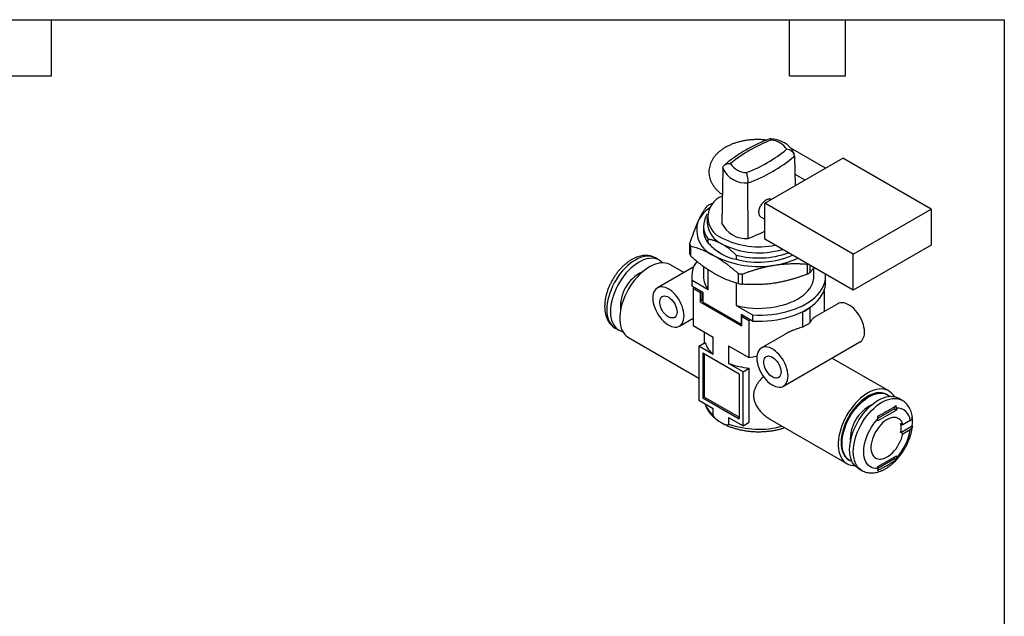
# Model space of a CAD drawing. Header units: millimetres. Extents: x 6 to 273, y 6 to 210.
# Tile 3 of 3: x 139 to 273, y 128 to 210. Entities that reach past the tile are written whole.
import ezdxf

# ---------------------------------------------------------------- set-up
doc = ezdxf.new("R2010")
doc.units = ezdxf.units.MM
doc.linetypes.add('SLD-Solid', pattern=[0])
doc.layers.add('TEXT', color=140, linetype='SLD-Solid', lineweight=25)

msp = doc.modelspace()

# ---------------------------------------------------------------- linework, layer by layer
for p, q in [((248.73, 189.37), (244.02, 192.09)), ((240.48, 184.6), (251.09, 190.72)), ((244.51, 191), (244.6, 186.98)), ((263.11, 183.78), (251.09, 190.72)), ((234.78, 189.32), (234.62, 181.9)), ((244.57, 188.55), (245.94, 187.76)), ((238.24, 179.81), (238.2, 187.35)), ((233.46, 184.59), (233.03, 184.43)), ((252.5, 177.66), (240.48, 184.6)), ((240.48, 179.7), (240.48, 184.6)), ((252.5, 177.66), (263.11, 183.78)), ((263.11, 183.78), (263.11, 178.89)), ((232.65, 182.71), (232.65, 181.9)), ((239.98, 182.71), (240.48, 182.42)), ((232.15, 181.49), (232.15, 180.92)), ((232.79, 179.16), (232.79, 179.73)), ((252.5, 172.76), (240.48, 179.7)), ((230.25, 179.1), (230.25, 177.73)), ((230.41, 177.41), (230.41, 178.77)), ((263.11, 178.89), (252.5, 172.76)), ((226.13, 176.86), (225.64, 177.15)), ((236.6, 177.53), (236.6, 176.96)), ((252.5, 172.76), (252.5, 177.66)), ((230.84, 175.95), (225.88, 173.08)), ((229.48, 175.16), (227.65, 176.22)), ((232.15, 175.99), (232.15, 174.63)), ((232.79, 172.87), (232.79, 175.54)), ((246.26, 176.32), (246.3, 176.34)), ((246.26, 176.32), (246.26, 174.95)), ((246.67, 175.19), (246.67, 176.13)), ((247.15, 174.63), (247.15, 175.85)), ((230.55, 174.63), (230.55, 173.81)), ((230.59, 173.33), (230.59, 174.15)), ((230.59, 174.15), (232.79, 172.87)), ((236.87, 175.04), (236.87, 173.68)), ((237.43, 173.59), (237.43, 174.95)), ((248.75, 173.81), (248.75, 174.63)), ((232.11, 172.45), (230.59, 173.33)), ((230.82, 173.2), (230.74, 173.03)), ((230.74, 173.03), (230.74, 167.97)), ((230.74, 173.03), (231.72, 172.47)), ((236.6, 173.75), (236.6, 170.67)), ((248.55, 172.73), (248.55, 169.84)), ((231.8, 172.63), (231.72, 172.47)), ((231.72, 171.16), (231.72, 172.47)), ((231.94, 171.62), (231.72, 171.16)), ((231.94, 172.55), (231.94, 171.51)), ((232.11, 171.15), (232.11, 172.45)), ((231.72, 171.16), (237.32, 167.93)), ((232.11, 171.15), (237.29, 168.16)), ((236.6, 170.67), (238.81, 169.4)), ((246.59, 170.37), (246.62, 170.44)), ((246.59, 170.37), (246.59, 168.31)), ((250.42, 170.92), (247.23, 169.08)), ((228.88, 167.89), (230.74, 168.97)), ((238.81, 168.58), (237.29, 169.46)), ((237.29, 169.46), (237.29, 168.16)), ((237.32, 169.24), (237.6, 169.28)), ((237.32, 169.24), (238.3, 168.67)), ((237.32, 169.24), (237.32, 167.93)), ((238.3, 168.67), (238.58, 168.72)), ((238.81, 169.4), (238.81, 168.58)), ((245.49, 169.79), (245.6, 169.81)), ((245.6, 169.81), (245.6, 167.74)), ((220.14, 167.62), (220.63, 167.33)), ((230.74, 167.97), (233.47, 166.4)), ((237.29, 168.16), (237.32, 168.15)), ((238.3, 168.67), (238.3, 163.61)), ((221.95, 166.35), (231.51, 160.82)), ((232.25, 167.1), (232.25, 165.58)), ((233.47, 164.03), (233.47, 166.4)), ((243.2, 166.76), (240.02, 164.92)), ((231.51, 165.16), (232.36, 165.65)), ((231.51, 165.16), (231.51, 157.81)), ((233.47, 164.03), (231.51, 165.16)), ((235.57, 165.19), (238.3, 163.61)), ((235.57, 165.19), (235.57, 162.82)), ((243.02, 159.72), (253.41, 165.73)), ((232.05, 164.24), (236.99, 161.38)), ((232.05, 164.24), (232.05, 158.12)), ((232.26, 164.12), (232.26, 158.24)), ((238.3, 163.61), (239.41, 163.78)), ((257.35, 159.07), (249.62, 163.53)), ((237.53, 161.69), (235.57, 162.82)), ((237.53, 161.69), (238.37, 162.18)), ((238.37, 154.83), (238.37, 162.18)), ((236.99, 161.38), (236.99, 155.26)), ((237.53, 154.34), (237.53, 161.69)), ((232.26, 158.24), (232.05, 158.12)), ((232.05, 158.12), (236.99, 155.26)), ((236.99, 155.5), (232.26, 158.24)), ((257.21, 158.52), (257.07, 158.6)), ((259.15, 157.8), (258.66, 158.08)), ((231.51, 157.81), (233.47, 156.68)), ((233.47, 155.78), (233.47, 156.68)), ((258.1, 156.9), (258.1, 156.63)), ((258.38, 156.73), (258.38, 156.46)), ((235.57, 155.47), (237.53, 154.34)), ((235.57, 155.47), (235.57, 154.57)), ((258.1, 156.63), (255.83, 155.32)), ((258.38, 156.46), (255.84, 154.99)), ((258.1, 156.63), (258.38, 156.46)), ((237.53, 154.34), (238.37, 154.83)), ((241.18, 155.24), (251.65, 149.2)), ((255.84, 154.99), (255.84, 155.26)), ((258.96, 154.63), (259.24, 154.47)), ((258.96, 153.41), (260.54, 154.32)), ((260.25, 155.05), (259.24, 154.47)), ((259.24, 153.24), (258.96, 153.41)), ((259.24, 153.24), (260.25, 153.83)), ((255.84, 148.79), (258.38, 150.26)), ((258.1, 150.1), (258.1, 149.85)), ((258.38, 150.26), (258.38, 149.99)), ((251.92, 149.68), (252.06, 149.6)), ((258.1, 149.85), (255.84, 148.54)), ((255.84, 148.52), (255.84, 148.79)), ((258.1, 149.85), (258.34, 149.71)), ((253.16, 148.56), (253.66, 148.27))]:
    msp.add_line(p, q)
at = {"flags": 128}
for points in [[(225.64, 177.15), (225.51, 177.22), (225.23, 177.32), (224.94, 177.38), (224.62, 177.4), (224.29, 177.38), (223.95, 177.32), (223.6, 177.21), (223.25, 177.06), (222.89, 176.87), (222.53, 176.65), (222.17, 176.39), (221.82, 176.09), (221.48, 175.76), (221.15, 175.4), (220.84, 175.02), (220.54, 174.61), (220.27, 174.19), (220.01, 173.75), (219.78, 173.3), (219.58, 172.84), (219.41, 172.38), (219.26, 171.91), (219.15, 171.45), (219.07, 171), (219.02, 170.56), (219, 170.14), (219.02, 169.73), (219.07, 169.35), (219.15, 169), (219.26, 168.67), (219.41, 168.37), (219.58, 168.11), (219.78, 167.89), (220.01, 167.7), (220.14, 167.62)], [(226.59, 176.49), (226.49, 176.6), (226.26, 176.78), (226, 176.93), (225.73, 177.03), (225.43, 177.1), (225.12, 177.12), (224.79, 177.1), (224.45, 177.03), (224.1, 176.93), (223.74, 176.78), (223.38, 176.59), (223.02, 176.36), (222.67, 176.1), (222.32, 175.8), (221.98, 175.47), (221.65, 175.12), (221.34, 174.73), (221.04, 174.33), (220.76, 173.9), (220.51, 173.46), (220.28, 173.01), (220.08, 172.55), (219.9, 172.09), (219.76, 171.63), (219.64, 171.17), (219.56, 170.72), (219.51, 170.28), (219.49, 169.85), (219.51, 169.45), (219.56, 169.07), (219.64, 168.71), (219.76, 168.38), (219.9, 168.09), (220.08, 167.82), (220.28, 167.6), (220.51, 167.41), (220.76, 167.27), (221.04, 167.16), (221.19, 167.12)], [(227.65, 176.22), (227.55, 176.27), (227.27, 176.38), (226.97, 176.46), (226.65, 176.48), (226.32, 176.47), (225.97, 176.41), (225.62, 176.31), (225.26, 176.17), (224.89, 175.99), (224.52, 175.77), (224.16, 175.51), (223.8, 175.21), (223.45, 174.89), (223.11, 174.53), (222.78, 174.15), (222.47, 173.74), (222.18, 173.32), (221.92, 172.87), (221.67, 172.41), (221.45, 171.95), (221.26, 171.48), (221.1, 171), (220.97, 170.53), (220.87, 170.07), (220.8, 169.61), (220.77, 169.17), (220.77, 168.75), (220.8, 168.34), (220.87, 167.96), (220.97, 167.61), (221.1, 167.29), (221.26, 167.01), (221.45, 166.75), (221.67, 166.54), (221.92, 166.36), (221.95, 166.35)], [(236.6, 170.67), (237.16, 170.55), (237.74, 170.44), (238.32, 170.37), (238.92, 170.32), (239.52, 170.3), (240.12, 170.31), (240.72, 170.35), (241.31, 170.41), (241.89, 170.5), (242.46, 170.62), (243.01, 170.76), (243.53, 170.93), (244.03, 171.12), (244.51, 171.33), (244.95, 171.57), (245.36, 171.82), (245.73, 172.1), (246.06, 172.39), (246.35, 172.69), (246.6, 173.01), (246.8, 173.33), (246.96, 173.67), (247.07, 174.01), (247.13, 174.36), (247.15, 174.63)], [(238.81, 169.4), (239.47, 169.38), (240.14, 169.39), (240.8, 169.42), (241.46, 169.48), (242.1, 169.57), (242.74, 169.69), (243.35, 169.83), (243.95, 170), (244.53, 170.2), (245.07, 170.41), (245.59, 170.65), (246.08, 170.92), (246.53, 171.2), (246.95, 171.5), (247.33, 171.81), (247.66, 172.15), (247.96, 172.49), (248.21, 172.85), (248.41, 173.21), (248.56, 173.59), (248.67, 173.96), (248.73, 174.35), (248.74, 174.73), (248.73, 174.94)], [(229.5, 169.26), (229.48, 169.58), (229.43, 169.91), (229.35, 170.25), (229.24, 170.59), (229.09, 170.94), (228.92, 171.27), (228.73, 171.59), (228.51, 171.9), (228.28, 172.18), (228.03, 172.44), (227.78, 172.66), (227.51, 172.85), (227.25, 173.01), (226.98, 173.12), (226.72, 173.19), (226.48, 173.22), (226.24, 173.21), (226.03, 173.15), (225.83, 173.06), (225.66, 172.92), (225.52, 172.74), (225.41, 172.53), (225.32, 172.28), (225.27, 172.01), (225.26, 171.71), (225.27, 171.39), (225.32, 171.06), (225.41, 170.72), (225.52, 170.38), (225.66, 170.04), (225.83, 169.7), (226.03, 169.38), (226.24, 169.07), (226.48, 168.79), (226.72, 168.54), (226.98, 168.31), (227.25, 168.12), (227.51, 167.96), (227.78, 167.85), (228.03, 167.78), (228.28, 167.75), (228.51, 167.76), (228.73, 167.82), (228.92, 167.92), (229.09, 168.06), (229.24, 168.23), (229.35, 168.45), (229.43, 168.69), (229.48, 168.96), (229.5, 169.26)], [(230.55, 173.81), (230.55, 173.71), (230.59, 173.33)], [(238.81, 168.58), (239.47, 168.56), (240.14, 168.57), (240.8, 168.6), (241.46, 168.67), (242.1, 168.76), (242.74, 168.87), (243.35, 169.02), (243.95, 169.19), (244.53, 169.38), (245.07, 169.6), (245.59, 169.84), (246.08, 170.1), (246.53, 170.38), (246.95, 170.68), (247.33, 171), (247.66, 171.33), (247.96, 171.67), (248.21, 172.03), (248.41, 172.4), (248.56, 172.77), (248.67, 173.15), (248.73, 173.53), (248.75, 173.81)], [(228.55, 169.81), (228.53, 169.6), (228.48, 169.4), (228.4, 169.24), (228.29, 169.12), (228.15, 169.03), (227.99, 168.99), (227.81, 168.99), (227.62, 169.03), (227.43, 169.11), (227.23, 169.24), (227.04, 169.4), (226.85, 169.59), (226.68, 169.8), (226.54, 170.04), (226.41, 170.29), (226.32, 170.55), (226.25, 170.8), (226.22, 171.04), (226.22, 171.27), (226.25, 171.48), (226.32, 171.66), (226.41, 171.8), (226.54, 171.91), (226.68, 171.97), (226.85, 171.99), (227.04, 171.97), (227.23, 171.91), (227.43, 171.8), (227.62, 171.66), (227.81, 171.49), (227.99, 171.28), (228.15, 171.05), (228.29, 170.81), (228.4, 170.56), (228.48, 170.3), (228.53, 170.05), (228.55, 169.81)], [(254.04, 167.1), (254.02, 167.42), (253.97, 167.75), (253.89, 168.09), (253.77, 168.43), (253.63, 168.77), (253.46, 169.11), (253.27, 169.43), (253.05, 169.74), (252.82, 170.02), (252.57, 170.27), (252.31, 170.5), (252.05, 170.69), (251.78, 170.84), (251.52, 170.96), (251.26, 171.03), (251.01, 171.06), (250.78, 171.05), (250.56, 170.99), (250.42, 170.92)], [(243.64, 161.1), (243.63, 161.41), (243.58, 161.75), (243.49, 162.09), (243.38, 162.43), (243.24, 162.77), (243.07, 163.11), (242.87, 163.43), (242.66, 163.73), (242.42, 164.02), (242.18, 164.27), (241.92, 164.5), (241.65, 164.69), (241.39, 164.84), (241.12, 164.96), (240.86, 165.03), (240.62, 165.06), (240.38, 165.05), (240.17, 164.99), (239.97, 164.89), (239.8, 164.75), (239.66, 164.58), (239.55, 164.36), (239.47, 164.12), (239.42, 163.84), (239.4, 163.55), (239.42, 163.23), (239.47, 162.9), (239.55, 162.56), (239.66, 162.22), (239.8, 161.87), (239.97, 161.54), (240.17, 161.22), (240.38, 160.91), (240.62, 160.63), (240.86, 160.37), (241.12, 160.15), (241.39, 159.95), (241.65, 159.8), (241.92, 159.69), (242.18, 159.61), (242.42, 159.58), (242.66, 159.6), (242.87, 159.65), (243.07, 159.75), (243.24, 159.89), (243.38, 160.07), (243.49, 160.28), (243.58, 160.53), (243.63, 160.8), (243.64, 161.1)], [(242.69, 161.65), (242.67, 161.43), (242.62, 161.24), (242.54, 161.08), (242.43, 160.95), (242.29, 160.87), (242.13, 160.82), (241.96, 160.82), (241.77, 160.86), (241.57, 160.95), (241.37, 161.07), (241.18, 161.23), (241, 161.42), (240.83, 161.64), (240.68, 161.88), (240.55, 162.13), (240.46, 162.38), (240.39, 162.63), (240.36, 162.88), (240.36, 163.11), (240.39, 163.31), (240.46, 163.49), (240.55, 163.64), (240.68, 163.74), (240.83, 163.81), (241, 163.83), (241.18, 163.81), (241.37, 163.74), (241.57, 163.64), (241.77, 163.5), (241.96, 163.32), (242.13, 163.12), (242.29, 162.89), (242.43, 162.64), (242.54, 162.39), (242.62, 162.14), (242.67, 161.89), (242.69, 161.65)], [(258.1, 158.3), (257.94, 158.54), (257.73, 158.78), (257.5, 158.97), (257.25, 159.13), (256.97, 159.24), (256.67, 159.31), (256.35, 159.34), (256.02, 159.33), (255.67, 159.27), (255.32, 159.17), (254.95, 159.03), (254.59, 158.84), (254.22, 158.62), (253.86, 158.36), (253.5, 158.07), (253.15, 157.74), (252.81, 157.39), (252.48, 157), (252.17, 156.6), (251.88, 156.17), (251.61, 155.73), (251.37, 155.27), (251.15, 154.8), (250.96, 154.33), (250.8, 153.86), (250.67, 153.39), (250.57, 152.92), (250.5, 152.47), (250.47, 152.02), (250.47, 151.6), (250.5, 151.2), (250.57, 150.82), (250.67, 150.47), (250.8, 150.15), (250.96, 149.86), (251.15, 149.61), (251.37, 149.39), (251.61, 149.22), (251.88, 149.09), (252.17, 148.99), (252.48, 148.94), (252.7, 148.93)], [(257.07, 158.6), (256.88, 158.69), (256.61, 158.78), (256.32, 158.83), (256.01, 158.84), (255.69, 158.8), (255.35, 158.72), (255.01, 158.6), (254.67, 158.44), (254.32, 158.24), (253.98, 158), (253.64, 157.73), (253.3, 157.42), (252.98, 157.09), (252.68, 156.73), (252.38, 156.34), (252.11, 155.94), (251.86, 155.52), (251.63, 155.08), (251.43, 154.64), (251.26, 154.2), (251.12, 153.75), (251, 153.3), (250.92, 152.87), (250.87, 152.44), (250.85, 152.03), (250.87, 151.64), (250.92, 151.28), (251, 150.94), (251.12, 150.62), (251.26, 150.34), (251.43, 150.09), (251.63, 149.89), (251.86, 149.71), (251.92, 149.68)], [(252.35, 149.46), (252.25, 149.5), (252, 149.63), (251.77, 149.8), (251.57, 150.01), (251.4, 150.26), (251.26, 150.54), (251.14, 150.85), (251.06, 151.2), (251.01, 151.56), (251, 151.95), (251.01, 152.36), (251.06, 152.79), (251.14, 153.22), (251.26, 153.67), (251.4, 154.11), (251.57, 154.56), (251.77, 155), (252, 155.44), (252.25, 155.86), (252.52, 156.26), (252.82, 156.65), (253.12, 157.01), (253.45, 157.34), (253.78, 157.65), (254.12, 157.92), (254.46, 158.16), (254.81, 158.36), (255.16, 158.52), (255.5, 158.64), (255.83, 158.72), (256.15, 158.75), (256.46, 158.75), (256.75, 158.7), (257.02, 158.61), (257.27, 158.48), (257.47, 158.33)], [(253.16, 148.56), (253.04, 148.64), (252.81, 148.82), (252.6, 149.05), (252.43, 149.31), (252.28, 149.6), (252.17, 149.93), (252.09, 150.29), (252.04, 150.67), (252.02, 151.08), (252.04, 151.5), (252.09, 151.94), (252.17, 152.39), (252.28, 152.85), (252.43, 153.31), (252.6, 153.78), (252.81, 154.24), (253.04, 154.69), (253.29, 155.13), (253.57, 155.55), (253.86, 155.96), (254.18, 156.34), (254.51, 156.7), (254.85, 157.03), (255.2, 157.32), (255.55, 157.59), (255.91, 157.81), (256.27, 158), (256.62, 158.15), (256.97, 158.25), (257.31, 158.32), (257.64, 158.34), (257.96, 158.32), (258.25, 158.26), (258.53, 158.15), (258.66, 158.08)], [(253.65, 148.27), (253.53, 148.35), (253.3, 148.54), (253.1, 148.76), (252.92, 149.02), (252.78, 149.32), (252.66, 149.65), (252.58, 150), (252.53, 150.38), (252.52, 150.79), (252.53, 151.21), (252.58, 151.65), (252.66, 152.1), (252.78, 152.56), (252.92, 153.03), (253.1, 153.49), (253.3, 153.95), (253.53, 154.4), (253.79, 154.84), (254.06, 155.27), (254.36, 155.67), (254.67, 156.05), (255, 156.41), (255.34, 156.74), (255.69, 157.04), (256.05, 157.3), (256.41, 157.53), (256.76, 157.71), (257.12, 157.86), (257.47, 157.97), (257.81, 158.03), (258.14, 158.06), (258.45, 158.04), (258.75, 157.97), (259.03, 157.87), (259.16, 157.8)], [(259.24, 154.47), (259.16, 154.72), (259.05, 154.94), (258.9, 155.12), (258.73, 155.27), (258.54, 155.37), (258.33, 155.44), (258.09, 155.46), (257.84, 155.44), (257.58, 155.37), (257.32, 155.27), (257.05, 155.12), (256.78, 154.94), (256.51, 154.72), (256.26, 154.47), (256.02, 154.19), (255.79, 153.89), (255.59, 153.56), (255.41, 153.23), (255.25, 152.88), (255.12, 152.54), (255.02, 152.19), (254.96, 151.85), (254.92, 151.52), (254.92, 151.21), (254.96, 150.92), (255.02, 150.65), (255.12, 150.42), (255.25, 150.22), (255.41, 150.05), (255.59, 149.93), (255.79, 149.84), (256.02, 149.8), (256.26, 149.8), (256.51, 149.85), (256.78, 149.93), (257.05, 150.06), (257.32, 150.22), (257.58, 150.43), (257.84, 150.66), (258.09, 150.93), (258.33, 151.22), (258.54, 151.53), (258.73, 151.86), (258.9, 152.2), (259.05, 152.55), (259.16, 152.9), (259.24, 153.24)], [(255.84, 148.52), (255.54, 148.52), (255.26, 148.57), (255, 148.66), (254.76, 148.8), (254.55, 148.97), (254.36, 149.19), (254.21, 149.45), (254.09, 149.74), (254, 150.06), (253.95, 150.41), (253.93, 150.79), (253.95, 151.19), (254, 151.6), (254.09, 152.02), (254.21, 152.45), (254.36, 152.89), (254.55, 153.32), (254.76, 153.74), (255, 154.15), (255.26, 154.54), (255.54, 154.91), (255.84, 155.26)]]:
    msp.add_lwpolyline(points, dxfattribs=at)
for centre, radius, start, end in [((248.38, 174.6), 19.86, 110.8114, 129.1832), ((241.24, 190.54), 2.62, 31.9129, 88.0925), ((230.91, 207.32), 19.86, 290.8114, 309.1832), ((231.13, 206.89), 20.78, 289.887, 310.1076), ((237.92, 190.82), 3.48, 205.4459, 274.5594), ((238.06, 191.38), 2.62, 211.9129, 268.0925), ((235.79, 182.71), 3.06, 111.2416, 249.0735), ((235.71, 180.03), 4.79, 124.5664, 153.1805), ((237.37, 176.44), 9.1, 118.4882, 121.5064), ((234.98, 180.95), 3.75, 160.7317, 249.0652), ((234.89, 181.48), 2.74, 144.1022, 219.8652), ((235.01, 180.97), 2.86, 181.0789, 219.2854), ((236.13, 182.23), 3.5, 185.5039, 245.8163), ((237.9, 183.41), 3.61, 204.6542, 275.3512), ((229.23, 203.73), 25.55, 290.6315, 296.1182), ((239.66, 189.49), 10.83, 242.7451, 281.9013), ((233.85, 180.57), 3.88, 202.237, 207.5599), ((238.02, 183.82), 7, 221.704, 258.3014), ((239.69, 188.82), 10.98, 242.9649, 286.9061), ((233.85, 179.2), 3.88, 202.237, 207.5599), ((239.63, 189.01), 13.02, 242.6027, 279.8113), ((239.63, 189.42), 12.27, 255.6906, 289.3524), ((239.62, 188.61), 12.03, 255.4475, 292.7494), ((240.17, 187.7), 11.64, 278.2852, 294.4464), ((233.88, 174.62), 3.33, 141.8543, 188.1406), ((226.01, 170.58), 5.15, 114.8305, 185.1749), ((235.01, 174.68), 2.86, 181.0789, 219.2854), ((239.54, 190.42), 15.61, 260.1539, 262.26), ((241.92, 182.95), 9.1, 298.4882, 301.5064), ((239.54, 189.05), 15.61, 260.1539, 262.26), ((234.9, 172.67), 3.18, 201.2573, 208.5396), ((241.8, 177.54), 8.62, 296.2073, 303.7873), ((252.52, 166.96), 1.53, 306.0476, 5.2645), ((235.74, 166.79), 3.57, 198.6242, 230.5249), ((239.41, 173.15), 11.02, 249.5748, 264.5542), ((235.75, 158.55), 3.59, 200.3311, 230.5215), ((257.34, 152.49), 5.23, 116.2461, 183.7593), ((258.48, 154.96), 1.77, 2.7916, 93.2138), ((255.59, 154.93), 4.98, 352.9433, 7.0567), ((239.66, 165.96), 12.1, 250.2192, 285.2346), ((256.12, 154.02), 2.9, 347.8155, 12.1845), ((253.02, 154.97), 7.32, 317.128, 350.9729)]:
    msp.add_arc(centre, radius, start, end)
for points, knots in [([(240.7, 193.17), (240.56, 193.19), (240.24, 193.23), (239.74, 193.25), (239.22, 193.25), (238.7, 193.22), (238.18, 193.17), (237.67, 193.09), (237.17, 192.98), (236.68, 192.85), (236.2, 192.7), (235.75, 192.51), (235.32, 192.3), (234.91, 192.07), (234.53, 191.81), (234.18, 191.52), (233.86, 191.21), (233.59, 190.89), (233.36, 190.54), (233.18, 190.19), (233.04, 189.83), (232.94, 189.47), (232.89, 189.1), (232.88, 188.73), (232.92, 188.37), (232.99, 188.02), (233.11, 187.68), (233.26, 187.34), (233.45, 187.01), (233.68, 186.7), (233.95, 186.4), (234.25, 186.12), (234.51, 185.91), (234.67, 185.8), (234.7, 185.78)], [0, 0, 0, 0, 0.028348, 0.061551, 0.094738, 0.12794, 0.161179, 0.194487, 0.227895, 0.261434, 0.29513, 0.329, 0.363043, 0.397235, 0.43149, 0.465644, 0.499499, 0.532834, 0.565458, 0.597264, 0.628248, 0.658495, 0.688154, 0.717408, 0.746456, 0.775448, 0.804578, 0.83404, 0.864007, 0.894615, 0.925941, 0.957987, 0.990676, 1, 1, 1, 1]), ([(241.18, 193.36), (241.09, 193.33), (240.73, 193.19), (240.12, 192.93), (239.35, 192.59), (238.62, 192.22), (237.9, 191.83), (237.22, 191.42), (236.57, 190.99), (235.95, 190.55), (235.43, 190.15), (235.12, 189.88), (235, 189.78)], [0, 0, 0, 0, 0.037194, 0.148362, 0.259595, 0.370888, 0.482237, 0.593631, 0.705057, 0.816492, 0.927903, 1, 1, 1, 1]), ([(244.51, 191.08), (244.49, 191.15), (244.46, 191.32), (244.36, 191.56), (244.23, 191.82), (244.05, 192.06), (243.84, 192.29), (243.6, 192.51), (243.32, 192.7), (243.01, 192.88), (242.67, 193.03), (242.31, 193.16), (241.93, 193.26), (241.56, 193.33), (241.31, 193.35), (241.2, 193.37)], [0, 0, 0, 0, 0.053432, 0.125317, 0.197964, 0.272331, 0.348954, 0.42806, 0.509456, 0.592544, 0.676553, 0.760721, 0.844657, 0.928261, 1, 1, 1, 1]), ([(241.32, 193.16), (241.3, 193.23), (241.25, 193.35), (241.21, 193.35), (241.2, 193.35)], [0, 0, 0, 0, 0.607898, 1, 1, 1, 1]), ([(244.51, 191), (244.51, 191.02), (244.51, 191.07), (244.49, 191.15), (244.47, 191.23), (244.44, 191.3), (244.38, 191.4), (244.3, 191.52), (244.13, 191.68), (243.85, 191.85), (243.59, 191.92), (243.46, 191.93), (243.46, 191.93)], [0, 0, 0, 0, 0.058431, 0.116435, 0.174307, 0.232104, 0.28982, 0.403232, 0.516695, 0.75589, 0.995439, 1, 1, 1, 1]), ([(234.78, 189.32), (234.78, 189.35), (234.78, 189.4), (234.8, 189.47), (234.82, 189.54), (234.86, 189.61), (234.91, 189.69), (234.99, 189.78), (235.17, 189.91), (235.44, 190), (235.7, 190.01), (235.83, 189.99), (235.83, 189.99)], [0, 0, 0, 0, 0.058431, 0.116435, 0.174307, 0.232104, 0.28982, 0.403232, 0.516695, 0.75589, 0.995439, 1, 1, 1, 1]), ([(237.97, 188.76), (237.98, 188.74), (237.99, 188.7), (238.01, 188.64), (238.03, 188.56), (238.05, 188.46), (238.08, 188.32), (238.13, 188.09), (238.17, 187.79), (238.19, 187.54), (238.2, 187.4), (238.2, 187.37), (238.2, 187.35)], [0, 0, 0, 0, 0.061231, 0.12239, 0.183521, 0.244708, 0.365074, 0.485281, 0.703169, 0.921135, 0.960505, 1, 1, 1, 1]), ([(241.37, 185.11), (241.34, 185.13), (241.26, 185.16), (241.1, 185.16), (240.91, 185.13), (240.7, 185.04), (240.5, 184.92), (240.3, 184.75), (240.11, 184.56), (239.95, 184.34), (239.81, 184.1), (239.71, 183.85), (239.65, 183.6), (239.64, 183.37), (239.66, 183.15), (239.73, 182.97), (239.83, 182.81), (239.93, 182.74), (239.98, 182.71)], [0, 0, 0, 0, 0.036515, 0.100756, 0.164997, 0.229239, 0.293482, 0.357724, 0.421964, 0.486202, 0.550436, 0.61467, 0.678907, 0.743145, 0.807391, 0.871637, 0.935887, 1, 1, 1, 1]), ([(232.62, 184.19), (232.58, 184.14), (232.5, 184.03), (232.38, 183.87), (232.27, 183.7), (232.15, 183.52), (232.03, 183.33), (231.91, 183.13), (231.79, 182.91), (231.67, 182.68), (231.55, 182.44), (231.48, 182.27), (231.44, 182.19)], [0, 0, 0, 0, 0.106613, 0.207875, 0.305925, 0.402828, 0.500559, 0.600141, 0.700719, 0.801416, 0.901422, 1, 1, 1, 1]), ([(231.44, 182.19), (231.4, 182.12), (231.34, 181.98), (231.24, 181.76), (231.15, 181.53), (231.05, 181.29), (230.95, 181.05), (230.86, 180.8), (230.74, 180.49), (230.6, 180.09), (230.43, 179.61), (230.31, 179.27), (230.25, 179.1)], [0, 0, 0, 0, 0.0812861, 0.1616687, 0.2421591, 0.3231865, 0.4044573, 0.4856389, 0.566361, 0.7079877, 0.8501253, 1, 1, 1, 1]), ([(232.79, 179.73), (232.86, 179.72), (233, 179.7), (233.21, 179.65), (233.42, 179.59), (233.63, 179.53), (233.84, 179.45), (234.05, 179.37), (234.26, 179.27), (234.48, 179.16), (234.62, 179.08), (234.7, 179.04)], [0, 0, 0, 0, 0.115734, 0.227932, 0.337801, 0.446556, 0.555405, 0.665522, 0.776996, 0.88882, 1, 1, 1, 1]), ([(230.41, 178.77), (230.53, 178.74), (230.77, 178.67), (231.13, 178.57), (231.48, 178.45), (231.83, 178.32), (232.18, 178.17), (232.54, 178.01), (232.91, 177.84), (233.27, 177.65), (233.52, 177.52), (233.64, 177.45)], [0, 0, 0, 0, 0.117602, 0.228876, 0.336842, 0.444405, 0.554107, 0.665834, 0.778199, 0.889963, 1, 1, 1, 1]), ([(232.79, 179.16), (233, 178.96), (233.41, 178.57), (234.05, 178.06), (234.48, 177.79), (234.7, 177.65)], [0, 0, 0, 0, 0.333863, 0.667193, 1, 1, 1, 1]), ([(234.7, 179.04), (234.76, 179.01), (234.87, 178.94), (235.05, 178.82), (235.22, 178.7), (235.4, 178.58), (235.58, 178.44), (235.75, 178.31), (235.92, 178.16), (236.09, 178.02), (236.26, 177.86), (236.43, 177.7), (236.54, 177.59), (236.6, 177.53)], [0, 0, 0, 0, 0.090185, 0.180846, 0.271836, 0.362989, 0.454119, 0.545015, 0.635108, 0.724758, 0.814857, 0.906303, 1, 1, 1, 1]), ([(225.64, 177.14), (225.61, 177.16), (225.49, 177.24), (225.25, 177.33), (224.94, 177.43), (224.62, 177.48), (224.29, 177.5), (223.94, 177.48), (223.59, 177.41), (223.23, 177.31), (222.87, 177.17), (222.51, 177), (222.15, 176.78), (221.79, 176.53), (221.45, 176.25), (221.11, 175.94), (220.79, 175.61), (220.49, 175.25), (220.21, 174.87), (219.94, 174.47), (219.7, 174.06), (219.48, 173.64), (219.28, 173.2), (219.11, 172.76), (218.97, 172.32), (218.85, 171.88), (218.77, 171.43), (218.72, 170.99), (218.7, 170.56), (218.72, 170.14), (218.77, 169.74), (218.86, 169.35), (218.98, 168.99), (219.14, 168.65), (219.33, 168.35), (219.55, 168.08), (219.8, 167.85), (219.99, 167.7), (220.12, 167.64), (220.14, 167.62)], [0, 0, 0, 0, 0.008978, 0.034349, 0.059681, 0.08518, 0.111047, 0.137444, 0.164468, 0.192138, 0.220381, 0.249057, 0.277998, 0.307054, 0.336093, 0.365065, 0.393953, 0.42276, 0.451502, 0.480199, 0.508877, 0.537562, 0.566274, 0.595039, 0.623886, 0.652839, 0.681923, 0.711152, 0.740524, 0.770009, 0.799507, 0.828857, 0.857856, 0.8863, 0.914039, 0.941034, 0.967353, 0.993144, 1, 1, 1, 1]), ([(233.64, 175), (233.54, 175.05), (233.36, 175.16), (233.08, 175.34), (232.8, 175.52), (232.52, 175.71), (232.25, 175.9), (231.93, 176.14), (231.58, 176.42), (231.12, 176.79), (230.76, 177.09), (230.51, 177.31), (230.45, 177.37), (230.41, 177.4), (230.41, 177.41)], [0, 0, 0, 0, 0.084897, 0.16969, 0.254707, 0.339938, 0.425349, 0.510874, 0.633103, 0.755258, 0.938741, 0.969364, 0.99234, 1, 1, 1, 1]), ([(233.64, 177.45), (233.73, 177.39), (233.91, 177.29), (234.19, 177.11), (234.47, 176.93), (234.75, 176.74), (235.03, 176.54), (235.34, 176.31), (235.7, 176.03), (236.15, 175.66), (236.51, 175.36), (236.76, 175.13), (236.83, 175.08), (236.86, 175.05), (236.87, 175.04)], [0, 0, 0, 0, 0.084897, 0.16969, 0.254707, 0.339938, 0.425349, 0.510874, 0.633103, 0.755258, 0.938741, 0.969364, 0.99234, 1, 1, 1, 1]), ([(237.43, 174.95), (237.59, 175.01), (237.89, 175.13), (238.33, 175.29), (238.76, 175.43), (239.19, 175.57), (239.62, 175.69), (240.06, 175.81), (240.51, 175.92), (240.96, 176.02), (241.4, 176.11), (241.7, 176.15), (241.85, 176.18)], [0, 0, 0, 0, 0.106613, 0.207875, 0.305925, 0.402828, 0.500559, 0.600141, 0.700719, 0.801416, 0.901422, 1, 1, 1, 1]), ([(241.85, 176.18), (241.97, 176.2), (242.21, 176.23), (242.57, 176.28), (242.93, 176.31), (243.29, 176.34), (243.65, 176.36), (244.01, 176.38), (244.46, 176.39), (244.99, 176.39), (245.62, 176.36), (246.04, 176.33), (246.26, 176.32)], [0, 0, 0, 0, 0.081286, 0.161669, 0.242159, 0.323186, 0.404457, 0.485639, 0.566361, 0.707988, 0.850125, 1, 1, 1, 1]), ([(247.14, 175.86), (247.06, 175.74), (246.9, 175.5), (246.75, 175.3), (246.67, 175.19)], [0, 0, 0, 0, 0.484166, 1, 1, 1, 1]), ([(236.87, 173.68), (236.74, 173.71), (236.5, 173.77), (236.15, 173.88), (235.8, 174), (235.44, 174.13), (235.09, 174.27), (234.73, 174.43), (234.36, 174.61), (234, 174.79), (233.76, 174.93), (233.64, 175)], [0, 0, 0, 0, 0.117602, 0.228876, 0.336842, 0.444405, 0.554107, 0.665834, 0.778199, 0.889963, 1, 1, 1, 1]), ([(246.26, 174.95), (246.11, 174.9), (245.81, 174.78), (245.36, 174.62), (244.93, 174.48), (244.5, 174.34), (244.07, 174.22), (243.63, 174.1), (243.18, 173.99), (242.74, 173.89), (242.29, 173.8), (241.99, 173.75), (241.85, 173.73)], [0, 0, 0, 0, 0.106613, 0.207875, 0.305925, 0.402828, 0.500559, 0.600141, 0.700719, 0.801416, 0.901422, 1, 1, 1, 1]), ([(241.85, 173.73), (241.73, 173.71), (241.48, 173.68), (241.12, 173.63), (240.76, 173.59), (240.4, 173.57), (240.04, 173.54), (239.68, 173.53), (239.24, 173.52), (238.7, 173.52), (238.07, 173.54), (237.65, 173.57), (237.43, 173.59)], [0, 0, 0, 0, 0.081286, 0.161669, 0.242159, 0.323186, 0.404457, 0.485639, 0.566361, 0.707988, 0.850125, 1, 1, 1, 1]), ([(247.23, 169.08), (247.2, 169.06), (247.08, 168.98), (246.86, 168.74), (246.68, 168.45), (246.59, 168.31)], [0, 0, 0, 0, 0.191218, 0.581034, 1, 1, 1, 1]), ([(245.6, 167.74), (245.37, 167.67), (244.91, 167.53), (244.26, 167.28), (243.69, 167.03), (243.35, 166.84), (243.21, 166.75)], [0, 0, 0, 0, 0.281239, 0.5523699, 0.8088304, 1, 1, 1, 1]), ([(246.59, 168.31), (246.54, 168.28), (246.44, 168.21), (246.28, 168.11), (246.09, 168), (245.91, 167.9), (245.74, 167.81), (245.65, 167.76), (245.6, 167.74)], [0, 0, 0, 0, 0.166828, 0.333501, 0.500003, 0.749795, 0.874873, 1, 1, 1, 1]), ([(240.31, 161.03), (240.31, 161.03), (240.14, 160.87), (239.88, 160.58), (239.54, 160.16), (239.29, 159.76), (239.1, 159.33), (238.98, 158.9), (238.94, 158.44), (238.98, 157.99), (239.11, 157.54), (239.33, 157.06), (239.65, 156.56), (240.08, 156.07), (240.57, 155.65), (240.94, 155.37), (241.16, 155.26), (241.19, 155.24)], [0, 0, 0, 0, 0.001061, 0.090436, 0.157527, 0.22482, 0.292097, 0.359554, 0.426574, 0.493604, 0.561133, 0.628568, 0.718296, 0.807787, 0.897317, 0.986814, 1, 1, 1, 1]), ([(232.36, 157.32), (232.38, 157.25), (232.43, 157.07), (232.56, 156.77), (232.74, 156.44), (232.96, 156.12), (233.21, 155.81), (233.51, 155.52), (233.84, 155.24), (234.21, 154.97), (234.61, 154.73), (235.03, 154.5), (235.49, 154.3), (235.96, 154.12), (236.46, 153.96), (236.97, 153.83), (237.49, 153.72), (238.03, 153.63), (238.58, 153.57), (239.13, 153.53), (239.68, 153.52), (240.24, 153.54), (240.79, 153.58), (241.33, 153.64), (241.87, 153.73), (242.39, 153.84), (242.84, 153.96), (243.1, 154.05), (243.19, 154.08)], [0, 0, 0, 0, 0.022233, 0.059376, 0.097, 0.135202, 0.174003, 0.213354, 0.25315, 0.293264, 0.333568, 0.373959, 0.414349, 0.454694, 0.494975, 0.535187, 0.575334, 0.615424, 0.65547, 0.695485, 0.735484, 0.775482, 0.815493, 0.855529, 0.895607, 0.935743, 0.97595, 1, 1, 1, 1]), ([(258.34, 157.06), (258.21, 156.96), (258.06, 156.86), (257.78, 156.69), (257.64, 156.61), (257.38, 156.45), (257.25, 156.38), (256.9, 156.18), (256.69, 156.06), (256.36, 155.87), (256.25, 155.82), (256.09, 155.73), (256.03, 155.7), (255.94, 155.66), (255.91, 155.65), (255.86, 155.62), (255.83, 155.6), (255.8, 155.59)], [12.56776, 12.56776, 12.56776, 12.56776, 13.24698, 13.24698, 13.814426, 13.814426, 14.381873, 14.381873, 15.282373, 15.282373, 15.732623, 15.732623, 15.957748, 15.957748, 16.070311, 16.070311, 16.182873, 16.182873, 16.182873, 16.182873]), ([(258.38, 156.73), (258.38, 156.75), (258.38, 156.76), (258.38, 156.8), (258.38, 156.82), (258.37, 156.91), (258.36, 156.98), (258.34, 157.06)], [1.8645079, 1.8645079, 1.8645079, 1.8645079, 1.929624, 1.929624, 1.9947401, 1.9947401, 2.2461605, 2.2461605, 2.2461605, 2.2461605]), ([(260.55, 155.51), (260.55, 155.51), (260.53, 155.65), (260.48, 155.91), (260.37, 156.28), (260.23, 156.63), (260.05, 156.95), (259.84, 157.23), (259.6, 157.48), (259.38, 157.66), (259.22, 157.76), (259.15, 157.79)], [0, 0, 0, 0, 0.0006252, 0.1391413, 0.2764263, 0.4114836, 0.5434685, 0.6719626, 0.7970817, 0.919392, 1, 1, 1, 1]), ([(233.47, 155.78), (233.47, 155.78), (233.47, 155.78), (233.47, 155.76), (233.47, 155.75), (233.49, 155.71), (233.49, 155.69), (233.52, 155.63), (233.55, 155.59), (233.64, 155.47), (233.71, 155.39), (233.85, 155.27), (233.91, 155.22), (234.03, 155.12), (234.09, 155.08), (234.27, 154.95), (234.4, 154.87), (234.6, 154.75), (234.68, 154.71), (234.83, 154.63), (234.91, 154.59), (235.07, 154.53), (235.14, 154.5), (235.3, 154.46), (235.37, 154.45), (235.46, 154.46), (235.48, 154.46), (235.52, 154.48), (235.53, 154.49), (235.55, 154.51), (235.56, 154.52), (235.57, 154.55), (235.57, 154.56), (235.57, 154.57)], [4.906488, 4.906488, 4.906488, 4.906488, 4.909706, 4.909706, 4.964377, 4.964377, 5.036919, 5.036919, 5.159222, 5.159222, 5.491266, 5.491266, 5.753224, 5.753224, 6.015183, 6.015183, 6.5391, 6.5391, 6.870231, 6.870231, 7.201362, 7.201362, 7.537551, 7.537551, 7.873741, 7.873741, 7.971249, 7.971249, 8.069817, 8.069817, 8.13076, 8.13076, 8.175598, 8.175598, 8.175598, 8.175598]), ([(255.8, 155.59), (255.81, 155.53), (255.82, 155.48), (255.84, 155.36), (255.84, 155.31), (255.84, 155.26)], [1.4486776, 1.4486776, 1.4486776, 1.4486776, 1.6418328, 1.6418328, 1.8296216, 1.8296216, 1.8296216, 1.8296216]), ([(260.25, 155.05), (260.3, 155.08), (260.4, 155.15), (260.5, 155.28), (260.55, 155.4), (260.54, 155.48), (260.54, 155.51)], [0, 0, 0, 0, 0.266899, 0.533493, 0.801619, 1, 1, 1, 1]), ([(253.65, 148.28), (253.72, 148.24), (253.89, 148.14), (254.17, 148.04), (254.48, 147.96), (254.81, 147.93), (255.15, 147.93), (255.5, 147.96), (255.85, 148.04), (256.21, 148.16), (256.58, 148.31), (256.94, 148.51), (257.3, 148.74), (257.65, 149), (257.99, 149.29), (258.32, 149.61), (258.63, 149.96), (258.92, 150.33), (259.2, 150.71), (259.46, 151.12), (259.69, 151.53), (259.9, 151.96), (260.09, 152.4), (260.25, 152.84), (260.38, 153.28), (260.48, 153.73), (260.53, 154.03), (260.54, 154.19), (260.55, 154.2)], [0, 0, 0, 0, 0.027464, 0.063876, 0.100346, 0.137183, 0.174654, 0.212957, 0.25219, 0.292321, 0.3332, 0.374602, 0.416288, 0.45805, 0.49975, 0.54134, 0.582808, 0.624167, 0.665444, 0.706672, 0.747887, 0.789126, 0.830419, 0.871804, 0.913323, 0.95501, 0.996895, 1, 1, 1, 1]), ([(260.54, 154.32), (260.54, 154.3), (260.55, 154.27), (260.55, 154.23), (260.54, 154.17), (260.52, 154.09), (260.46, 153.99), (260.37, 153.9), (260.29, 153.85), (260.25, 153.83)], [0, 0, 0, 0, 0.084224, 0.16847, 0.25252, 0.435669, 0.618593, 0.809009, 1, 1, 1, 1]), ([(258.34, 149.71), (258.36, 149.75), (258.37, 149.8), (258.38, 149.89), (258.38, 149.94), (258.38, 149.99)], [1.4486776, 1.4486776, 1.4486776, 1.4486776, 1.6418328, 1.6418328, 1.8296216, 1.8296216, 1.8296216, 1.8296216]), ([(255.8, 148.24), (255.97, 148.32), (256.14, 148.41), (256.44, 148.57), (256.58, 148.65), (256.85, 148.8), (256.98, 148.88), (257.32, 149.07), (257.54, 149.2), (257.85, 149.38), (257.95, 149.45), (258.1, 149.54), (258.15, 149.58), (258.22, 149.63), (258.25, 149.64), (258.3, 149.68), (258.32, 149.69), (258.34, 149.71)], [12.56776, 12.56776, 12.56776, 12.56776, 13.24698, 13.24698, 13.814426, 13.814426, 14.381873, 14.381873, 15.282373, 15.282373, 15.732623, 15.732623, 15.957748, 15.957748, 16.070311, 16.070311, 16.182873, 16.182873, 16.182873, 16.182873]), ([(255.84, 148.52), (255.84, 148.51), (255.84, 148.49), (255.84, 148.45), (255.84, 148.44), (255.83, 148.36), (255.81, 148.3), (255.8, 148.24)], [1.8645079, 1.8645079, 1.8645079, 1.8645079, 1.929624, 1.929624, 1.9947401, 1.9947401, 2.2461605, 2.2461605, 2.2461605, 2.2461605])]:
    msp.add_open_spline(points, degree=3, knots=knots)
at = {"layer": 'TEXT'}
for p, q in [((6.35, 209.55), (273.05, 209.55)), ((143.51, 201.93), (143.51, 209.55)), ((243.84, 201.93), (243.84, 209.55)), ((251.46, 201.93), (251.46, 209.55)), ((273.05, 209.55), (273.05, 6.35)), ((135.89, 201.93), (143.51, 201.93)), ((243.84, 201.93), (251.46, 201.93))]:
    msp.add_line(p, q, dxfattribs=at)

doc.saveas('drawing.dxf')
